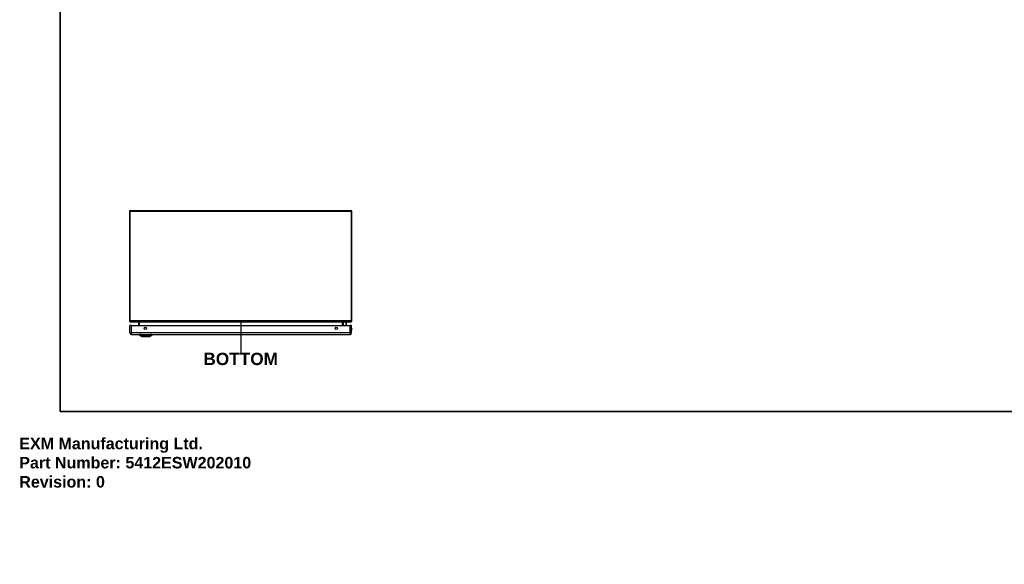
# Model space of a CAD drawing. Header units: inches. Extents: x 0 to 149, y -11 to 97.
# Tile 1 of 13: x 0 to 86, y -11 to 36. Entities that reach past the tile are written whole.
import ezdxf

# ---------------------------------------------------------------- set-up
doc = ezdxf.new("R2010")
doc.units = ezdxf.units.IN
doc.header["$LTSCALE"] = 8.944272
doc.header["$MEASUREMENT"] = 0
doc.layers.get('0').update_dxf_attribs({"lineweight": 25})
for name, color, linetype, lineweight in [('Sketch Geometry(ANSI)', 7, 'Continuous', 25), ('Symbols(ANSI)', 7, 'Continuous', 25), ('Visible Edges(ANSI)', 7, 'Continuous', 25), ('Visible Tangent Edges(ANSI)', 7, 'Continuous', 25)]:
    doc.layers.add(name, color=color, linetype=linetype, lineweight=lineweight)
doc.styles.add('Current-ANSI', font='arial.ttf')
doc.styles.add('Dimension-ANSI', font='arialbd.ttf')
doc.styles.get("Standard").update_dxf_attribs({"font": 'arialbd.ttf'})

# ---------------------------------------------------------------- blocks, each defined once
blk = doc.blocks.new('BOTTOM')
at = {"layer": 'Sketch Geometry(ANSI)'}
blk.add_line((0, 0.15), (0, -0.15), dxfattribs=at)
at = {"layer": 'Symbols(ANSI)', "color": 7, "insert": (0, -0.2119), "char_height": 0.12, "attachment_point": 5, "style": 'Dimension-ANSI'}
blk.add_mtext('\\fArial|b1|i0;BOTTOM', dxfattribs=at)
blk = doc.blocks.new('Borders 1_EXM - B (Inch)')
at = {"layer": 'Sketch Geometry(ANSI)', "linetype": 'Continuous', "lineweight": 35}
for p, q in [((0.3979, 10.5665), (0.3979, 0.2545)), ((0.3979, 0.2545), (16.3979, 0.2545))]:
    blk.add_line(p, q, dxfattribs=at)
at = {"layer": 'Symbols(ANSI)', "color": 7, "style": 'Current-ANSI'}
blk.add_attdef('FILENAME_AND_PATH_001', (5.9016, 10.7181), '', height=0.09, dxfattribs=at)

msp = doc.modelspace()

# ---------------------------------------------------------------- linework, layer by layer
at = {"layer": 'Visible Edges(ANSI)'}
for p, q in [((9.66315, 19.78581), (28.87962, 19.78581)), ((9.58176, 19.70442), (9.58176, 10.17758)), ((28.96101, 10.17758), (28.96101, 19.70442)), ((9.63055, 9.13837), (9.63055, 9.77207)), ((9.77202, 9.77207), (9.63055, 9.77207)), ((9.66315, 10.09619), (28.79823, 10.09619)), ((9.77202, 9.77207), (28.78889, 9.77207)), ((10.36966, 10.06615), (10.36966, 9.77207)), ((28.17311, 9.77207), (28.17311, 10.06615)), ((28.1787, 10.02311), (28.21712, 10.06153)), ((28.44015, 10.06712), (28.2306, 10.06712)), ((28.45887, 9.82728), (28.4482, 9.77207)), ((28.45922, 10.04804), (28.45922, 9.8309)), ((28.93035, 9.77207), (28.78889, 9.77207)), ((28.79823, 10.09619), (28.87962, 10.09619)), ((28.93035, 9.13837), (28.93035, 9.77207)), ((9.77202, 8.9969), (28.78889, 8.9969)), ((10.43813, 8.98164), (10.50409, 8.98164)), ((10.66455, 8.83191), (10.496, 8.89746)), ((10.61138, 8.98164), (10.50409, 8.98164)), ((10.61138, 8.98164), (11.40934, 8.98164)), ((10.62315, 8.98545), (10.62315, 8.9969)), ((11.52471, 8.89746), (11.35616, 8.83191)), ((11.38227, 8.98545), (11.38227, 8.9969)), ((11.51663, 8.98164), (11.40934, 8.98164)), ((11.51663, 8.98164), (11.58258, 8.98164))]:
    msp.add_line(p, q, dxfattribs=at)
at = {"layer": 'Visible Edges(ANSI)', "flags": 128}
msp.add_lwpolyline([(10.66626, 8.83159), (10.66668, 8.83159), (10.66791, 8.83158), (10.66998, 8.83158), (10.67287, 8.83157), (10.67657, 8.83155), (10.68108, 8.83154), (10.68638, 8.83152), (10.69243, 8.83151), (10.69924, 8.83149), (10.70682, 8.83147), (10.71516, 8.83145), (10.72423, 8.83143), (10.73399, 8.83141), (10.74441, 8.8314), (10.75544, 8.83138), (10.76706, 8.83138), (10.77927, 8.83138), (10.79204, 8.8314), (10.80533, 8.83141), (10.8191, 8.83143), (10.83336, 8.83145), (10.84809, 8.83147), (10.86324, 8.83149), (10.87876, 8.83151), (10.89459, 8.83153), (10.91068, 8.83154), (10.92696, 8.83156), (10.94338, 8.83157), (10.96, 8.83158), (10.97679, 8.83158), (10.9937, 8.83159), (11.01066, 8.83159), (11.02762, 8.83159), (11.0445, 8.83158), (11.06124, 8.83158), (11.07782, 8.83157), (11.09428, 8.83155), (11.11059, 8.83154), (11.12669, 8.83152), (11.14252, 8.83151), (11.15802, 8.83149), (11.17314, 8.83147), (11.18782, 8.83145), (11.20203, 8.83143), (11.2158, 8.83141), (11.22908, 8.8314), (11.24183, 8.83138), (11.25401, 8.83138), (11.26559, 8.83138), (11.27656, 8.8314), (11.2869, 8.83141), (11.29658, 8.83143), (11.30557, 8.83145), (11.31385, 8.83147), (11.32143, 8.83149), (11.32828, 8.83151), (11.33437, 8.83152), (11.33968, 8.83154), (11.34418, 8.83156), (11.34787, 8.83157), (11.35074, 8.83158), (11.35279, 8.83158), (11.35403, 8.83159), (11.35445, 8.83159)], dxfattribs=at)
at = {"layer": 'Visible Edges(ANSI)'}
for centre in [(10.96288, 9.52983), (27.59803, 9.52983)]:
    msp.add_circle(centre, 0.09835, dxfattribs=at)
for centre, radius, start, end in [((9.66315, 19.70442), 0.08139, 90, 180), ((28.87962, 19.70442), 0.08139, 0, 90), ((9.66315, 10.17758), 0.08139, 180, 270), ((10.33962, 10.06615), 0.03004, 0, 90), ((28.20315, 10.06615), 0.03004, 90, 180), ((28.19218, 10.00962), 0.01907, 135, 180), ((28.2306, 10.04804), 0.01907, 90, 135), ((28.44015, 10.04804), 0.01907, 0, 90), ((28.44015, 9.8309), 0.01907, 349.0591113, 0), ((28.87962, 10.17758), 0.08139, 270, 0), ((28.7821, 9.47363), 0.18168, 324.68636, 35.31364), ((9.77202, 9.13837), 0.14147, 180, 270), ((10.55148, 8.99745), 0.11444, 187.9412965, 240.2708799), ((10.49946, 8.90635), 0.00954, 240.2708799, 248.7494945), ((10.60408, 8.98545), 0.01907, 348.463041, 0), ((10.66628, 8.83636), 0.00477, 248.7494945, 269.7912315), ((11.35443, 8.83636), 0.00477, 270.2087685, 291.2505055), ((11.40134, 8.98545), 0.01907, 180, 191.536959), ((11.52126, 8.90635), 0.00954, 291.2505055, 299.7291201), ((11.46923, 8.99745), 0.11444, 299.7291201, 352.0587035), ((28.78889, 9.13837), 0.14147, 270, 0)]:
    msp.add_arc(centre, radius, start, end, dxfattribs=at)
at = {"layer": 'Visible Tangent Edges(ANSI)'}
for p, q in [((9.66315, 19.70442), (9.66315, 19.78581)), ((28.87962, 19.78581), (28.87962, 19.70442)), ((9.58176, 19.70442), (9.66315, 19.70442)), ((9.66315, 10.17758), (9.66315, 19.70442)), ((28.87962, 19.70442), (9.66315, 19.70442)), ((28.87962, 19.70442), (28.96101, 19.70442)), ((28.87962, 19.70442), (28.87962, 10.17758)), ((9.58176, 10.17758), (9.66315, 10.17758)), ((28.87962, 10.17758), (9.66315, 10.17758)), ((9.66315, 10.17758), (9.66315, 10.09619)), ((9.77202, 9.13837), (9.77202, 9.77207)), ((10.45106, 10.06615), (10.36966, 10.06615)), ((10.45106, 10.09619), (10.45106, 10.06615)), ((10.45106, 9.77207), (10.45106, 10.06615)), ((28.09172, 10.06615), (10.45106, 10.06615)), ((28.09172, 10.06615), (28.09172, 10.09619)), ((28.17311, 10.06615), (28.09172, 10.06615)), ((28.09172, 10.06615), (28.09172, 9.77207)), ((28.2306, 10.06712), (28.19218, 10.02712)), ((28.19218, 10.02712), (28.19218, 9.77207)), ((28.42733, 9.77207), (28.44015, 9.84107)), ((28.44015, 9.84107), (28.44015, 10.06712)), ((28.78889, 9.13837), (28.78889, 9.77207)), ((28.87962, 10.17758), (28.96101, 10.17758)), ((28.87962, 10.09619), (28.87962, 10.17758)), ((9.63055, 9.13837), (9.77202, 9.13837)), ((28.78889, 9.13837), (9.77202, 9.13837)), ((9.77202, 8.9969), (9.77202, 9.13837)), ((10.496, 8.89746), (10.66455, 8.83191)), ((10.55915, 8.8974), (10.55929, 8.8974)), ((10.62315, 8.98545), (11.3819, 8.98545)), ((10.63013, 8.8974), (10.63055, 8.8974)), ((11.3819, 8.9969), (11.3819, 8.98545)), ((11.3819, 8.98545), (11.38227, 8.98545)), ((11.39016, 8.8974), (11.39059, 8.8974)), ((11.46142, 8.8974), (11.46157, 8.8974)), ((28.78889, 9.13837), (28.78889, 8.9969)), ((28.78889, 9.13837), (28.93035, 9.13837))]:
    msp.add_line(p, q, dxfattribs=at)
at = {"layer": 'Visible Tangent Edges(ANSI)', "flags": 128}
for points in [[(10.5573, 8.8983), (10.55226, 8.89827), (10.5474, 8.89827), (10.54276, 8.89825), (10.53832, 8.89824), (10.53409, 8.89822), (10.53008, 8.89821), (10.52627, 8.8982), (10.52268, 8.89818), (10.5193, 8.89817), (10.51614, 8.89816), (10.51319, 8.89815), (10.51046, 8.89814), (10.50794, 8.89813), (10.50565, 8.89812), (10.50357, 8.89811), (10.50171, 8.8981), (10.50007, 8.89809), (10.49865, 8.89809), (10.49745, 8.89808), (10.49647, 8.89808), (10.49571, 8.89807), (10.49516, 8.89807), (10.49484, 8.89807), (10.49473, 8.89807)], [(10.496, 8.89746), (10.49611, 8.89746), (10.49644, 8.89746), (10.49699, 8.89746), (10.49777, 8.89746), (10.49876, 8.89746), (10.49998, 8.89745), (10.50141, 8.89745), (10.50307, 8.89745), (10.50496, 8.89745), (10.50706, 8.89744), (10.50938, 8.89744), (10.51192, 8.89744), (10.51468, 8.89743), (10.51766, 8.89743), (10.52086, 8.89742), (10.52427, 8.89742), (10.5279, 8.89742), (10.53173, 8.89741), (10.53578, 8.89741), (10.54004, 8.89741), (10.54451, 8.89741), (10.54919, 8.8974), (10.55404, 8.8974), (10.55915, 8.8974)], [(10.62946, 8.8983), (10.62531, 8.89831), (10.62122, 8.89832), (10.61719, 8.89833), (10.61324, 8.89834), (10.60936, 8.89835), (10.60557, 8.89835), (10.60187, 8.89836), (10.59826, 8.89836), (10.59475, 8.89837), (10.59135, 8.89837), (10.58806, 8.89837), (10.58488, 8.89837), (10.58183, 8.89837), (10.5789, 8.89837), (10.57609, 8.89837), (10.57343, 8.89836), (10.5709, 8.89836), (10.56851, 8.89835), (10.56626, 8.89835), (10.56416, 8.89834), (10.56221, 8.89833), (10.56041, 8.89832), (10.55877, 8.89831), (10.5573, 8.8983)], [(10.55929, 8.8974), (10.56079, 8.8974), (10.56243, 8.8974), (10.56423, 8.8974), (10.56617, 8.8974), (10.56825, 8.89739), (10.57047, 8.89739), (10.57283, 8.89739), (10.57532, 8.89739), (10.57795, 8.89739), (10.5807, 8.89739), (10.58357, 8.89739), (10.58656, 8.89739), (10.58967, 8.89739), (10.59289, 8.89739), (10.59622, 8.89739), (10.59965, 8.89739), (10.60317, 8.89739), (10.60679, 8.89739), (10.61049, 8.8974), (10.61427, 8.8974), (10.61814, 8.8974), (10.62207, 8.8974), (10.62607, 8.8974), (10.63013, 8.8974)], [(11.39125, 8.8983), (11.36055, 8.89827), (11.32954, 8.89824), (11.29824, 8.89821), (11.2667, 8.89818), (11.23494, 8.89816), (11.20301, 8.89814), (11.17093, 8.89812), (11.13874, 8.8981), (11.10648, 8.89809), (11.0742, 8.89808), (11.04191, 8.89807), (11.00966, 8.89807), (10.97741, 8.89807), (10.94517, 8.89808), (10.91296, 8.89809), (10.88083, 8.8981), (10.84882, 8.89812), (10.81692, 8.89814), (10.78518, 8.89816), (10.75361, 8.89818), (10.72222, 8.89821), (10.69106, 8.89824), (10.66013, 8.89827), (10.62946, 8.8983)], [(10.63055, 8.8974), (10.6611, 8.8974), (10.69192, 8.89741), (10.72298, 8.89741), (10.75426, 8.89742), (10.78574, 8.89743), (10.81739, 8.89744), (10.84919, 8.89744), (10.88113, 8.89745), (10.91318, 8.89745), (10.94531, 8.89746), (10.97748, 8.89746), (11.00966, 8.89746), (11.04184, 8.89746), (11.07405, 8.89746), (11.10627, 8.89745), (11.13844, 8.89745), (11.17055, 8.89744), (11.20254, 8.89744), (11.23439, 8.89743), (11.26605, 8.89742), (11.29749, 8.89741), (11.32868, 8.89741), (11.35958, 8.8974), (11.39016, 8.8974)], [(10.74427, 8.83156), (10.73801, 8.83158), (10.73197, 8.8316), (10.72616, 8.83162), (10.72059, 8.83163), (10.71525, 8.83165), (10.71016, 8.83167), (10.70533, 8.83169), (10.70076, 8.83171), (10.69645, 8.83173), (10.6924, 8.83175), (10.68862, 8.83177), (10.6851, 8.83179), (10.68186, 8.83181), (10.67888, 8.83182), (10.67618, 8.83184), (10.67375, 8.83185), (10.6716, 8.83187), (10.66973, 8.83188), (10.66815, 8.83189), (10.66685, 8.8319), (10.66585, 8.83191), (10.66513, 8.83191), (10.6647, 8.83191), (10.66455, 8.83191)], [(10.78986, 8.83156), (10.7878, 8.83155), (10.78575, 8.83155), (10.78372, 8.83155), (10.7817, 8.83154), (10.7797, 8.83154), (10.77771, 8.83154), (10.77573, 8.83153), (10.77377, 8.83153), (10.77181, 8.83153), (10.76988, 8.83153), (10.76796, 8.83153), (10.76605, 8.83153), (10.76415, 8.83153), (10.76227, 8.83153), (10.76041, 8.83153), (10.75855, 8.83153), (10.75672, 8.83153), (10.75489, 8.83154), (10.75309, 8.83154), (10.75129, 8.83154), (10.74951, 8.83155), (10.74775, 8.83155), (10.746, 8.83155), (10.74427, 8.83156)], [(11.23086, 8.83156), (11.2152, 8.8316), (11.19883, 8.83164), (11.18181, 8.83168), (11.1642, 8.83172), (11.14609, 8.83175), (11.12754, 8.83179), (11.10862, 8.83182), (11.08941, 8.83185), (11.06997, 8.83188), (11.05029, 8.8319), (11.0304, 8.83191), (11.0104, 8.83191), (10.99039, 8.83191), (10.97047, 8.8319), (10.95071, 8.83188), (10.93117, 8.83185), (10.9119, 8.83182), (10.89296, 8.83179), (10.87442, 8.83175), (10.85632, 8.83171), (10.83873, 8.83167), (10.82176, 8.83163), (10.80546, 8.8316), (10.78986, 8.83156)], [(11.27645, 8.83156), (11.27472, 8.83155), (11.27298, 8.83155), (11.27122, 8.83155), (11.26944, 8.83154), (11.26766, 8.83154), (11.26585, 8.83154), (11.26403, 8.83153), (11.2622, 8.83153), (11.26035, 8.83153), (11.25848, 8.83153), (11.2566, 8.83153), (11.25471, 8.83153), (11.2528, 8.83153), (11.25088, 8.83153), (11.24894, 8.83153), (11.24699, 8.83153), (11.24502, 8.83153), (11.24304, 8.83154), (11.24104, 8.83154), (11.23903, 8.83154), (11.23701, 8.83155), (11.23497, 8.83155), (11.23292, 8.83155), (11.23086, 8.83156)], [(11.35616, 8.83191), (11.35601, 8.83191), (11.35558, 8.83191), (11.35485, 8.83191), (11.35385, 8.8319), (11.35256, 8.83189), (11.35098, 8.83188), (11.3491, 8.83187), (11.34694, 8.83185), (11.3445, 8.83184), (11.34178, 8.83182), (11.33878, 8.83181), (11.3355, 8.83179), (11.33197, 8.83177), (11.32816, 8.83175), (11.3241, 8.83173), (11.31978, 8.83171), (11.31521, 8.83169), (11.31039, 8.83167), (11.30532, 8.83165), (11.30001, 8.83163), (11.29446, 8.83161), (11.28868, 8.8316), (11.28268, 8.83158), (11.27645, 8.83156)], [(11.39059, 8.8974), (11.39464, 8.8974), (11.39864, 8.8974), (11.40257, 8.8974), (11.40643, 8.8974), (11.41022, 8.89739), (11.41392, 8.89739), (11.41754, 8.89739), (11.42106, 8.89739), (11.42449, 8.89739), (11.42782, 8.89739), (11.43104, 8.89739), (11.43415, 8.89739), (11.43714, 8.89739), (11.44002, 8.89739), (11.44277, 8.89739), (11.44539, 8.89739), (11.44789, 8.89739), (11.45025, 8.89739), (11.45247, 8.8974), (11.45455, 8.8974), (11.45649, 8.8974), (11.45828, 8.8974), (11.45993, 8.8974), (11.46142, 8.8974)], [(11.46342, 8.8983), (11.46194, 8.89831), (11.4603, 8.89832), (11.45851, 8.89833), (11.45656, 8.89834), (11.45446, 8.89835), (11.45221, 8.89835), (11.44982, 8.89836), (11.44729, 8.89836), (11.44462, 8.89837), (11.44182, 8.89837), (11.43888, 8.89837), (11.43583, 8.89837), (11.43265, 8.89837), (11.42936, 8.89837), (11.42596, 8.89837), (11.42245, 8.89836), (11.41884, 8.89836), (11.41514, 8.89835), (11.41135, 8.89835), (11.40747, 8.89834), (11.40352, 8.89833), (11.39949, 8.89832), (11.3954, 8.89831), (11.39125, 8.8983)], [(11.46157, 8.8974), (11.46667, 8.8974), (11.47155, 8.8974), (11.47623, 8.89741), (11.4807, 8.89741), (11.48496, 8.89741), (11.48901, 8.89741), (11.49284, 8.89742), (11.49646, 8.89742), (11.49986, 8.89742), (11.50305, 8.89743), (11.50602, 8.89743), (11.50878, 8.89744), (11.51132, 8.89744), (11.51363, 8.89744), (11.51574, 8.89745), (11.51762, 8.89745), (11.51928, 8.89745), (11.52072, 8.89745), (11.52194, 8.89746), (11.52294, 8.89746), (11.52371, 8.89746), (11.52427, 8.89746), (11.5246, 8.89746), (11.52471, 8.89746)], [(11.52598, 8.89807), (11.52588, 8.89807), (11.52555, 8.89807), (11.525, 8.89807), (11.52423, 8.89808), (11.52325, 8.89808), (11.52204, 8.89809), (11.52062, 8.89809), (11.51898, 8.8981), (11.51712, 8.89811), (11.51505, 8.89812), (11.51275, 8.89813), (11.51024, 8.89814), (11.50752, 8.89815), (11.50458, 8.89816), (11.50142, 8.89817), (11.49805, 8.89818), (11.49446, 8.8982), (11.49066, 8.89821), (11.48665, 8.89822), (11.48243, 8.89824), (11.47799, 8.89825), (11.47334, 8.89827), (11.46848, 8.89828), (11.46342, 8.8983)]]:
    msp.add_lwpolyline(points, dxfattribs=at)
at = {"layer": 'Visible Tangent Edges(ANSI)'}
for centre, radius, start, end in [((28.7821, 9.47363), 0.16261, 335.7439229, 24.2560771), ((10.66628, 8.83636), 0.00477, 248.7494945, 269.7912315)]:
    msp.add_arc(centre, radius, start, end, dxfattribs=at)
for centre, major_axis, ratio, start_param, end_param in [((28.19218, 10.00962), (-0.01907, 0), 0.91745026, 4.71238898, 6.28318531), ((28.19218, 10.00962), (-0.01349, 0.01349), 0.85246158, 5.41831039, 6.28318532), ((28.44015, 9.8309), (0.01907, 0), 0.53343313, 0, 1.57079633), ((28.44015, 9.8309), (0.01873, -0.00362), 0.52644223, 0, 1.67221365), ((10.6114, 8.99745), (0, -0.11444), 0.94680572, 4.85099075, 5.76034759), ((10.56181, 8.90656), (0.00009, -0.00954), 0.94840527, 5.75170056, 5.99234686), ((10.64785, 8.99745), (0, -0.11444), 0.32180572, 4.85099075, 5.76034759), ((10.631, 8.90656), (-0.00003, -0.00954), 0.31704743, 5.76132202, 6.00196831), ((11.4002, 8.98545), (0, -0.01907), 0.95955131, 4.71238898, 4.9137469), ((11.38972, 8.90656), (0.00003, -0.00954), 0.31704743, 0.28121699, 0.52186328), ((11.37286, 8.99745), (0, -0.11444), 0.32180572, 0.52283772, 1.43219456), ((11.45891, 8.90656), (-0.00009, -0.00954), 0.94840527, 0.29083845, 0.53148474), ((11.40931, 8.99745), (0, -0.11444), 0.94680572, 0.52283772, 1.43219456)]:
    msp.add_ellipse(centre, major_axis=major_axis, ratio=ratio, start_param=start_param, end_param=end_param, dxfattribs=at)

# ---------------------------------------------------------------- block references
at = {"xscale": 8.94427190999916, "yscale": 8.94427190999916, "zscale": 8.94427190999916}
for name, p in [('Borders 1_EXM - B (Inch)', (0, 0)), ('BOTTOM', (19.27139, 8.75807))]:
    msp.add_blockref(name, p, dxfattribs=at)

# ---------------------------------------------------------------- texts
at = {"insert": (0, 0), "char_height": 1, "attachment_point": 1}
msp.add_mtext_dynamic_manual_height_columns('EXM Manufacturing Ltd.\\PPart Number: 5412ESW202010\\PRevision: 0', width=6.9909761, gutter_width=1, heights=[0], dxfattribs=at).dxf.set("width", 100)

doc.saveas('drawing.dxf')
